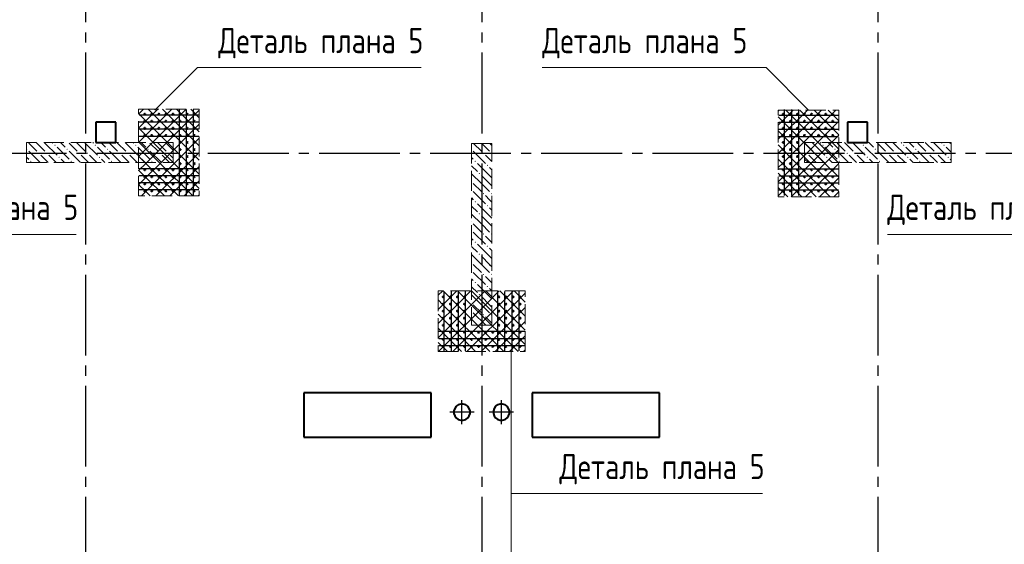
# Model space of a CAD drawing. Header units: millimetres. Extents: x 40580 to 1930067, y -240640 to 81020.
# Tile 58 of 256: x 346444 to 356189, y -216822 to -211627. Entities that reach past the tile are written whole.
import ezdxf

# ---------------------------------------------------------------- set-up
doc = ezdxf.new("R2010")
doc.units = ezdxf.units.MM
for name, pattern in [('______2', [270, 200, -70]), ('______5', [1100, 800, -100, 100, -100]), ('CENTER', [2, 1.25, -0.25, 0.25, -0.25])]:
    doc.linetypes.add(name, pattern=pattern)
for name, color, linetype, lineweight in [('Standard', 7, 'Continuous', 25), ('Вспомогательная арматура', 52, 'Continuous', 25), ('ОСИ', 7, 'CENTER', 15), ('Основная', 7, 'Continuous', 40), ('Примечания', 7, 'Continuous', 13)]:
    doc.layers.add(name, color=color, linetype=linetype, lineweight=lineweight)
doc.layers.add('ЖБ Пилон', color=7, linetype='______2', lineweight=13, true_color=0xa0a0a0)
doc.styles.add('GOST 2.304', font='isocpeur.ttf', dxfattribs={"width": 0.8})

msp = doc.modelspace()

# ---------------------------------------------------------------- hatches: boundary and pattern name
at = {"layer": 'ЖБ Пилон', "linetype": 'Continuous', "lineweight": -3, "transparency": 33554687}
for points in [[(346511.1, -212904.6), (346513, -212902.7), (346519.5, -212909.2), (346513, -212915.7), (346511.1, -212913.7)], [(346786.5, -212869.2), (346793, -212862.7), (346799.5, -212869.2), (346793, -212875.7)], [(346906.5, -212909.2), (346913, -212902.7), (346919.5, -212909.2), (346913, -212915.7)], [(347186.5, -212869.2), (347193, -212862.7), (347199.5, -212869.2), (347193, -212875.7)], [(347306.5, -212909.2), (347313, -212902.7), (347319.5, -212909.2), (347313, -212915.7)], [(347586.5, -212869.2), (347593, -212862.7), (347599.5, -212869.2), (347593, -212875.7)], [(347706.5, -212909.2), (347713, -212902.7), (347719.5, -212909.2), (347713, -212915.7)], [(350916.1, -212905.7), (350919.5, -212909.2), (350916.1, -212912.6)], [(354386.5, -212869.2), (354393, -212862.7), (354399.5, -212869.2), (354393, -212875.7)], [(354506.5, -212909.2), (354513, -212902.7), (354519.5, -212909.2), (354513, -212915.7)], [(354786.5, -212869.2), (354793, -212862.7), (354799.5, -212869.2), (354793, -212875.7)], [(354906.5, -212909.2), (354913, -212902.7), (354919.5, -212909.2), (354913, -212915.7)], [(355186.5, -212869.2), (355193, -212862.7), (355199.5, -212869.2), (355193, -212875.7)], [(355306.5, -212909.2), (355313, -212902.7), (355319.5, -212909.2), (355313, -212915.7)], [(355586.5, -212869.2), (355593, -212862.7), (355599.5, -212869.2), (355593, -212875.7)], [(346546.5, -213029.2), (346553, -213022.7), (346559.5, -213029.2), (346553, -213035.7)], [(346626.5, -212949.2), (346633, -212942.7), (346639.5, -212949.2), (346633, -212955.7)], [(346706.5, -212949.2), (346713, -212942.7), (346719.5, -212949.2), (346713, -212955.7)], [(346826.5, -212989.2), (346833, -212982.7), (346839.5, -212989.2), (346833, -212995.7)], [(346946.5, -213029.2), (346953, -213022.7), (346959.5, -213029.2), (346953, -213035.7)], [(347026.5, -212949.2), (347033, -212942.7), (347039.5, -212949.2), (347033, -212955.7)], [(347106.5, -212949.2), (347113, -212942.7), (347119.5, -212949.2), (347113, -212955.7)], [(347226.5, -212989.2), (347233, -212982.7), (347239.5, -212989.2), (347233, -212995.7)], [(347346.5, -213029.2), (347353, -213022.7), (347359.5, -213029.2), (347353, -213035.7)], [(347426.5, -212949.2), (347433, -212942.7), (347439.5, -212949.2), (347433, -212955.7)], [(347506.5, -212949.2), (347513, -212942.7), (347519.5, -212949.2), (347513, -212955.7)], [(347626.5, -212989.2), (347633, -212982.7), (347639.5, -212989.2), (347633, -212995.7)], [(347746.5, -213029.2), (347753, -213022.7), (347759.5, -213029.2), (347753, -213035.7)], [(347826.5, -212949.2), (347833, -212942.7), (347839.5, -212949.2), (347833, -212955.7)], [(347906.5, -212949.2), (347913, -212942.7), (347919.5, -212949.2), (347913, -212955.7)], [(350946.5, -213029.2), (350953, -213022.7), (350959.5, -213029.2), (350953, -213035.7)], [(351026.5, -212949.2), (351033, -212942.7), (351039.5, -212949.2), (351033, -212955.7)], [(351106.5, -212949.2), (351113, -212942.7), (351116.1, -212945.7), (351116.1, -212952.6), (351113, -212955.7)], [(354226.5, -212949.2), (354233, -212942.7), (354239.5, -212949.2), (354233, -212955.7)], [(354306.5, -212949.2), (354313, -212942.7), (354319.5, -212949.2), (354313, -212955.7)], [(354426.5, -212989.2), (354433, -212982.7), (354439.5, -212989.2), (354433, -212995.7)], [(354546.5, -213029.2), (354553, -213022.7), (354559.5, -213029.2), (354553, -213035.7)], [(354626.5, -212949.2), (354633, -212942.7), (354639.5, -212949.2), (354633, -212955.7)], [(354706.5, -212949.2), (354713, -212942.7), (354719.5, -212949.2), (354713, -212955.7)], [(354826.5, -212989.2), (354833, -212982.7), (354839.5, -212989.2), (354833, -212995.7)], [(354946.5, -213029.2), (354953, -213022.7), (354959.5, -213029.2), (354953, -213035.7)], [(355026.5, -212949.2), (355033, -212942.7), (355039.5, -212949.2), (355033, -212955.7)], [(355106.5, -212949.2), (355113, -212942.7), (355119.5, -212949.2), (355113, -212955.7)], [(355226.5, -212989.2), (355233, -212982.7), (355239.5, -212989.2), (355233, -212995.7)], [(355346.5, -213029.2), (355353, -213022.7), (355359.5, -213029.2), (355353, -213035.7)], [(355426.5, -212949.2), (355433, -212942.7), (355439.5, -212949.2), (355433, -212955.7)], [(355506.5, -212949.2), (355513, -212942.7), (355519.5, -212949.2), (355513, -212955.7)], [(355626.5, -212989.2), (355633, -212982.7), (355639.5, -212989.2), (355633, -212995.7)], [(351066.5, -213069.2), (351073, -213062.7), (351079.5, -213069.2), (351073, -213075.7)], [(350986.5, -213149.2), (350993, -213142.7), (350999.5, -213149.2), (350993, -213155.7)], [(350916.1, -213225.7), (350919.5, -213229.2), (350916.1, -213232.6)], [(350916.1, -213305.7), (350919.5, -213309.2), (350916.1, -213312.6)], [(351026.5, -213349.2), (351033, -213342.7), (351039.5, -213349.2), (351033, -213355.7)], [(351106.5, -213349.2), (351113, -213342.7), (351116.1, -213345.7), (351116.1, -213352.6), (351113, -213355.7)], [(350946.5, -213429.2), (350953, -213422.7), (350959.5, -213429.2), (350953, -213435.7)], [(351066.5, -213469.2), (351073, -213462.7), (351079.5, -213469.2), (351073, -213475.7)], [(350986.5, -213549.2), (350993, -213542.7), (350999.5, -213549.2), (350993, -213555.7)], [(350916.1, -213625.7), (350919.5, -213629.2), (350916.1, -213632.6)], [(350916.1, -213705.7), (350919.5, -213709.2), (350916.1, -213712.6)], [(351026.5, -213749.2), (351033, -213742.7), (351039.5, -213749.2), (351033, -213755.7)], [(351106.5, -213749.2), (351113, -213742.7), (351116.1, -213745.7), (351116.1, -213752.6), (351113, -213755.7)], [(350946.5, -213829.2), (350953, -213822.7), (350959.5, -213829.2), (350953, -213835.7)], [(351066.5, -213869.2), (351073, -213862.7), (351079.5, -213869.2), (351073, -213875.7)], [(350986.5, -213949.2), (350993, -213942.7), (350999.5, -213949.2), (350993, -213955.7)], [(350916.1, -214025.7), (350919.5, -214029.2), (350916.1, -214032.6)], [(350916.1, -214105.7), (350919.5, -214109.2), (350916.1, -214112.6)], [(351026.5, -214149.2), (351033, -214142.7), (351039.5, -214149.2), (351033, -214155.7)], [(351106.5, -214149.2), (351113, -214142.7), (351116.1, -214145.7), (351116.1, -214152.6), (351113, -214155.7)], [(350946.5, -214229.2), (350953, -214222.7), (350959.5, -214229.2), (350953, -214235.7)], [(351066.5, -214269.2), (351073, -214262.7), (351079.5, -214269.2), (351073, -214275.7)], [(350986.5, -214349.2), (350993, -214342.7), (350999.5, -214349.2), (350993, -214355.7)], [(350916.1, -214425.7), (350919.5, -214429.2), (350916.1, -214432.6)], [(350916.1, -214505.7), (350919.5, -214509.2), (350916.1, -214512.6)], [(351026.5, -214549.2), (351033, -214542.7), (351039.5, -214549.2), (351033, -214555.7)], [(351106.5, -214549.2), (351113, -214542.7), (351116.1, -214545.7), (351116.1, -214552.6), (351113, -214555.7)], [(350946.5, -214629.2), (350953, -214622.7), (350959.5, -214629.2), (350953, -214635.7)]]:
    msp.add_hatch(color=7, dxfattribs=at).paths.add_polyline_path(points, flags=16)

# ---------------------------------------------------------------- linework, layer by layer
at = {"color": 7, "linetype": 'Continuous', "lineweight": 50, "transparency": 33554687}
for centre in [(347681.1, -212562.3), (347681.1, -212632.3), (347751.1, -212562.3), (347751.1, -212632.3), (347821.1, -212562.3), (347821.1, -212632.3), (347891.1, -212562.3), (347891.1, -212632.3), (347961.1, -212562.3), (347961.1, -212632.3), (348031.1, -212562.3), (348031.1, -212632.3), (348101.1, -212562.3), (348101.1, -212632.3), (348171.1, -212562.3), (348171.1, -212632.3), (354001.1, -212562.3), (354001.1, -212632.3), (354071.1, -212562.3), (354071.1, -212632.3), (354141.1, -212562.3), (354141.1, -212632.3), (354211.1, -212562.3), (354211.1, -212632.3), (354281.1, -212562.3), (354281.1, -212632.3), (354351.1, -212562.3), (354351.1, -212632.3), (354421.1, -212562.3), (354421.1, -212632.3), (354491.1, -212562.3), (354491.1, -212632.3), (347681.1, -212702.3), (347751.1, -212702.3), (347821.1, -212702.3), (347891.1, -212702.3), (347961.1, -212702.3), (348031.1, -212702.3), (348101.1, -212702.3), (348171.1, -212702.3), (354001.1, -212702.3), (354071.1, -212702.3), (354141.1, -212702.3), (354211.1, -212702.3), (354281.1, -212702.3), (354351.1, -212702.3), (354421.1, -212702.3), (354491.1, -212702.3), (347681.1, -212772.3), (347751.1, -212772.3), (347821.1, -212772.3), (347891.1, -212772.3), (347961.1, -212772.3), (348031.1, -212772.3), (348101.1, -212772.3), (348171.1, -212772.3), (354001.1, -212772.3), (354071.1, -212772.3), (354141.1, -212772.3), (354211.1, -212772.3), (354281.1, -212772.3), (354351.1, -212772.3), (354421.1, -212772.3), (354491.1, -212772.3), (348031.1, -212842.3), (348031.1, -212912.3), (348101.1, -212842.3), (348101.1, -212912.3), (348171.1, -212842.3), (348171.1, -212912.3), (354001.1, -212842.3), (354001.1, -212912.3), (354071.1, -212842.3), (354071.1, -212912.3), (354141.1, -212842.3), (354141.1, -212912.3), (348031.1, -212982.3), (348101.1, -212982.3), (348171.1, -212982.3), (354001.1, -212982.3), (354071.1, -212982.3), (354141.1, -212982.3), (347681.1, -213112.3), (347751.1, -213112.3), (347821.1, -213112.3), (347891.1, -213112.3), (347961.1, -213112.3), (348031.1, -213052.3), (348031.1, -213112.3), (348101.1, -213052.3), (348101.1, -213112.3), (348171.1, -213052.3), (348171.1, -213112.3), (354001.1, -213052.3), (354001.1, -213112.3), (354071.1, -213052.3), (354071.1, -213112.3), (354141.1, -213052.3), (354141.1, -213112.3), (354211.1, -213112.3), (354281.1, -213112.3), (354351.1, -213112.3), (354421.1, -213112.3), (354491.1, -213112.3), (347681.1, -213182.3), (347751.1, -213182.3), (347821.1, -213182.3), (347891.1, -213182.3), (347961.1, -213182.3), (348031.1, -213182.3), (348101.1, -213182.3), (348171.1, -213182.3), (354001.1, -213182.3), (354071.1, -213182.3), (354141.1, -213182.3), (354211.1, -213182.3), (354281.1, -213182.3), (354351.1, -213182.3), (354421.1, -213182.3), (354491.1, -213182.3), (347681.1, -213252.3), (347681.1, -213322.3), (347751.1, -213252.3), (347751.1, -213322.3), (347821.1, -213252.3), (347821.1, -213322.3), (347891.1, -213252.3), (347891.1, -213322.3), (347961.1, -213252.3), (347961.1, -213322.3), (348031.1, -213252.3), (348031.1, -213322.3), (348101.1, -213252.3), (348101.1, -213322.3), (348171.1, -213252.3), (348171.1, -213322.3), (354001.1, -213252.3), (354001.1, -213322.3), (354071.1, -213252.3), (354071.1, -213322.3), (354141.1, -213252.3), (354141.1, -213322.3), (354211.1, -213252.3), (354211.1, -213322.3), (354281.1, -213252.3), (354281.1, -213322.3), (354351.1, -213252.3), (354351.1, -213322.3), (354421.1, -213252.3), (354421.1, -213322.3), (354491.1, -213252.3), (354491.1, -213322.3), (350636.1, -214372.3), (350706.1, -214372.3), (350776.1, -214372.3), (350846.1, -214372.3), (351186.1, -214372.3), (351256.1, -214372.3), (351326.1, -214372.3), (351396.1, -214372.3), (350636.1, -214442.3), (350706.1, -214442.3), (350776.1, -214442.3), (350846.1, -214442.3), (351186.1, -214442.3), (351256.1, -214442.3), (351326.1, -214442.3), (351396.1, -214442.3), (350636.1, -214512.3), (350636.1, -214582.3), (350706.1, -214512.3), (350706.1, -214582.3), (350776.1, -214512.3), (350776.1, -214582.3), (350846.1, -214512.3), (350846.1, -214582.3), (351186.1, -214512.3), (351186.1, -214582.3), (351256.1, -214512.3), (351256.1, -214582.3), (351326.1, -214512.3), (351326.1, -214582.3), (351396.1, -214512.3), (351396.1, -214582.3), (350636.1, -214652.3), (350706.1, -214652.3), (350776.1, -214652.3), (350846.1, -214652.3), (351186.1, -214652.3), (351256.1, -214652.3), (351326.1, -214652.3), (351396.1, -214652.3), (350636.1, -214722.3), (350706.1, -214722.3), (350776.1, -214722.3), (350846.1, -214722.3), (350916.1, -214722.3), (350986.1, -214722.3), (351056.1, -214722.3), (351126.1, -214722.3), (351186.1, -214722.3), (351256.1, -214722.3), (351326.1, -214722.3), (351396.1, -214722.3), (350636.1, -214792.3), (350636.1, -214862.3), (350706.1, -214792.3), (350706.1, -214862.3), (350776.1, -214792.3), (350776.1, -214862.3), (350846.1, -214792.3), (350846.1, -214862.3), (350916.1, -214792.3), (350916.1, -214862.3), (350986.1, -214792.3), (350986.1, -214862.3), (351056.1, -214792.3), (351056.1, -214862.3), (351126.1, -214792.3), (351126.1, -214862.3), (351186.1, -214792.3), (351186.1, -214862.3), (351256.1, -214792.3), (351256.1, -214862.3), (351326.1, -214792.3), (351326.1, -214862.3), (351396.1, -214792.3), (351396.1, -214862.3)]:
    msp.add_circle(centre, 5, dxfattribs=at)
at = {"layer": 'Standard', "color": 8, "linetype": '______5', "lineweight": -3, "transparency": 33554687}
for p, q in [((350821.1, -215631.8), (350821.1, -215392.8)), ((351211.1, -215631.8), (351211.1, -215392.8)), ((350940.6, -215512.3), (350701.6, -215512.3)), ((351330.6, -215512.3), (351091.6, -215512.3))]:
    msp.add_line(p, q, dxfattribs=at)
at = {"layer": 'Вспомогательная арматура', "color": 7, "linetype": 'Continuous', "lineweight": 25, "transparency": 33554687}
for p, q in [((348021.1, -212517.3), (348021.1, -213367.3)), ((348091.1, -212517.3), (348091.1, -213367.3)), ((348161.1, -212517.3), (348161.1, -213367.3)), ((354011.1, -212517.3), (354011.1, -213367.3)), ((354081.1, -212517.3), (354081.1, -213367.3)), ((354151.1, -212517.3), (354151.1, -213367.3)), ((348216.1, -212572.3), (347626.1, -212572.3)), ((353956.1, -212572.3), (354546.1, -212572.3)), ((348216.1, -212642.3), (347626.1, -212642.3)), ((348216.1, -212712.3), (347626.1, -212712.3)), ((353956.1, -212642.3), (354546.1, -212642.3)), ((353956.1, -212712.3), (354546.1, -212712.3)), ((348216.1, -212782.3), (347626.1, -212782.3)), ((353956.1, -212782.3), (354546.1, -212782.3)), ((348216.1, -213102.3), (347626.1, -213102.3)), ((353956.1, -213102.3), (354546.1, -213102.3)), ((348216.1, -213172.3), (347626.1, -213172.3)), ((353956.1, -213172.3), (354546.1, -213172.3)), ((348216.1, -213242.3), (347626.1, -213242.3)), ((348216.1, -213312.3), (347626.1, -213312.3)), ((353956.1, -213242.3), (354546.1, -213242.3)), ((353956.1, -213312.3), (354546.1, -213312.3)), ((350646.1, -214907.3), (350646.1, -214317.3)), ((350716.1, -214907.3), (350716.1, -214317.3)), ((350786.1, -214907.3), (350786.1, -214317.3)), ((350856.1, -214907.3), (350856.1, -214317.3)), ((351176.1, -214907.3), (351176.1, -214317.3)), ((351246.1, -214907.3), (351246.1, -214317.3)), ((351316.1, -214907.3), (351316.1, -214317.3)), ((351386.1, -214907.3), (351386.1, -214317.3)), ((350591.1, -214712.3), (351441.1, -214712.3)), ((350591.1, -214782.3), (351441.1, -214782.3)), ((350591.1, -214852.3), (351441.1, -214852.3))]:
    msp.add_line(p, q, dxfattribs=at)
at = {"layer": 'ЖБ Пилон', "color": 253, "linetype": '______2', "lineweight": 13, "true_color": 0xa0a0a0, "transparency": 33554687}
for p, q in [((347961.1, -212842.3), (346511.1, -212842.3)), ((346511.1, -212842.3), (346511.1, -213042.3)), ((347961.1, -213042.3), (347961.1, -212842.3)), ((350916.1, -212852.3), (350916.1, -214652.3)), ((351116.1, -212852.3), (350916.1, -212852.3)), ((351116.1, -214652.3), (351116.1, -212852.3)), ((355661.1, -212842.3), (354211.1, -212842.3)), ((354211.1, -212842.3), (354211.1, -213042.3)), ((355661.1, -213042.3), (355661.1, -212842.3)), ((346511.1, -213042.3), (347961.1, -213042.3)), ((354211.1, -213042.3), (355661.1, -213042.3)), ((350916.1, -214652.3), (351116.1, -214652.3))]:
    msp.add_line(p, q, dxfattribs=at)
at = {"layer": 'ЖБ Пилон', "color": 9, "linetype": 'Continuous', "lineweight": -3, "true_color": 0xc7c7c7, "transparency": 33554687}
for p, q in [((346533, -212849.2), (346613, -212929.2)), ((346613, -212849.2), (346606.2, -212842.3)), ((346613, -212849.2), (346693, -212929.2)), ((346686.2, -212842.3), (346693, -212849.2)), ((346693, -212849.2), (346813, -212969.2)), ((346766.2, -212842.3), (346773, -212849.2)), ((346813, -212889.2), (346933, -213009.2)), ((346853, -212849.2), (346846.2, -212842.3)), ((346893, -212889.2), (346853, -212849.2)), ((346933, -212849.2), (347013, -212929.2)), ((347013, -212849.2), (347006.2, -212842.3)), ((347013, -212849.2), (347093, -212929.2)), ((347086.2, -212842.3), (347093, -212849.2)), ((347093, -212849.2), (347213, -212969.2)), ((347166.2, -212842.3), (347173, -212849.2)), ((347213, -212889.2), (347333, -213009.2)), ((347253, -212849.2), (347246.2, -212842.3)), ((347293, -212889.2), (347253, -212849.2)), ((347333, -212849.2), (347413, -212929.2)), ((347413, -212849.2), (347406.2, -212842.3)), ((347413, -212849.2), (347493, -212929.2)), ((347486.2, -212842.3), (347493, -212849.2)), ((347493, -212849.2), (347613, -212969.2)), ((347566.2, -212842.3), (347573, -212849.2)), ((347613, -212889.2), (347733, -213009.2)), ((347653, -212849.2), (347646.2, -212842.3)), ((347693, -212889.2), (347653, -212849.2)), ((347733, -212849.2), (347813, -212929.2)), ((347813, -212849.2), (347806.2, -212842.3)), ((347813, -212849.2), (347893, -212929.2)), ((347886.2, -212842.3), (347893, -212849.2)), ((347893, -212849.2), (347961.1, -212917.2)), ((350936.2, -212852.3), (351013, -212929.2)), ((351016.2, -212852.3), (351093, -212929.2)), ((351096.2, -212852.3), (351116.1, -212872.2)), ((354213, -212849.2), (354211.1, -212847.2)), ((354211.1, -212927.2), (354213, -212929.2)), ((354213, -212849.2), (354293, -212929.2)), ((354286.2, -212842.3), (354293, -212849.2)), ((354293, -212849.2), (354413, -212969.2)), ((354366.2, -212842.3), (354373, -212849.2)), ((354413, -212889.2), (354533, -213009.2)), ((354453, -212849.2), (354446.2, -212842.3)), ((354493, -212889.2), (354453, -212849.2)), ((354533, -212849.2), (354613, -212929.2)), ((354613, -212849.2), (354606.2, -212842.3)), ((354613, -212849.2), (354693, -212929.2)), ((354686.2, -212842.3), (354693, -212849.2)), ((354693, -212849.2), (354813, -212969.2)), ((354766.2, -212842.3), (354773, -212849.2)), ((354813, -212889.2), (354933, -213009.2)), ((354853, -212849.2), (354846.2, -212842.3)), ((354893, -212889.2), (354853, -212849.2)), ((354933, -212849.2), (355013, -212929.2)), ((355013, -212849.2), (355006.2, -212842.3)), ((355013, -212849.2), (355093, -212929.2)), ((355086.2, -212842.3), (355093, -212849.2)), ((355093, -212849.2), (355213, -212969.2)), ((355166.2, -212842.3), (355173, -212849.2)), ((355213, -212889.2), (355333, -213009.2)), ((355253, -212849.2), (355246.2, -212842.3)), ((355293, -212889.2), (355253, -212849.2)), ((355333, -212849.2), (355413, -212929.2)), ((355413, -212849.2), (355406.2, -212842.3)), ((355413, -212849.2), (355493, -212929.2)), ((355486.2, -212842.3), (355493, -212849.2)), ((355493, -212849.2), (355613, -212969.2)), ((355566.2, -212842.3), (355573, -212849.2)), ((355613, -212889.2), (355661.1, -212937.2)), ((355653, -212849.2), (355646.2, -212842.3)), ((355661.1, -212857.2), (355653, -212849.2)), ((346511.1, -212987.2), (346533, -213009.2)), ((346533, -212929.2), (346646.2, -213042.3)), ((346693, -213009.2), (346653, -212969.2)), ((346726.2, -213042.3), (346693, -213009.2)), ((346733, -212969.2), (346806.2, -213042.3)), ((346853, -213009.2), (346886.2, -213042.3)), ((346933, -212929.2), (347046.2, -213042.3)), ((347093, -213009.2), (347053, -212969.2)), ((347126.2, -213042.3), (347093, -213009.2)), ((347133, -212969.2), (347206.2, -213042.3)), ((347253, -213009.2), (347286.2, -213042.3)), ((347333, -212929.2), (347446.2, -213042.3)), ((347493, -213009.2), (347453, -212969.2)), ((347526.2, -213042.3), (347493, -213009.2)), ((347533, -212969.2), (347606.2, -213042.3)), ((347653, -213009.2), (347686.2, -213042.3)), ((347733, -212929.2), (347846.2, -213042.3)), ((347893, -213009.2), (347853, -212969.2)), ((347926.2, -213042.3), (347893, -213009.2)), ((347933, -212969.2), (347961.1, -212997.2)), ((350916.1, -212992.2), (350933, -213009.2)), ((350933, -212929.2), (351053, -213049.2)), ((351093, -213009.2), (351053, -212969.2)), ((351116.1, -213032.2), (351093, -213009.2)), ((354211.1, -213007.2), (354246.2, -213042.3)), ((354293, -213009.2), (354253, -212969.2)), ((354326.2, -213042.3), (354293, -213009.2)), ((354333, -212969.2), (354406.2, -213042.3)), ((354453, -213009.2), (354486.2, -213042.3)), ((354533, -212929.2), (354646.2, -213042.3)), ((354693, -213009.2), (354653, -212969.2)), ((354726.2, -213042.3), (354693, -213009.2)), ((354733, -212969.2), (354806.2, -213042.3)), ((354853, -213009.2), (354886.2, -213042.3)), ((354933, -212929.2), (355046.2, -213042.3)), ((355093, -213009.2), (355053, -212969.2)), ((355126.2, -213042.3), (355093, -213009.2)), ((355133, -212969.2), (355206.2, -213042.3)), ((355253, -213009.2), (355286.2, -213042.3)), ((355333, -212929.2), (355446.2, -213042.3)), ((355493, -213009.2), (355453, -212969.2)), ((355526.2, -213042.3), (355493, -213009.2)), ((355533, -212969.2), (355606.2, -213042.3)), ((355653, -213009.2), (355661.1, -213017.2)), ((350916.1, -213072.2), (350973, -213129.2)), ((351093, -213169.2), (350973, -213049.2)), ((351093, -213089.2), (351116.1, -213112.2)), ((351013, -213249.2), (350916.1, -213152.2)), ((351013, -213169.2), (351093, -213249.2)), ((351093, -213169.2), (351116.1, -213192.2)), ((350933, -213249.2), (351013, -213329.2)), ((351013, -213249.2), (351093, -213329.2)), ((351093, -213249.2), (351116.1, -213272.2)), ((350916.1, -213392.2), (350933, -213409.2)), ((350933, -213329.2), (351053, -213449.2)), ((351093, -213409.2), (351053, -213369.2)), ((351116.1, -213432.2), (351093, -213409.2)), ((350916.1, -213472.2), (350973, -213529.2)), ((351093, -213569.2), (350973, -213449.2)), ((351093, -213489.2), (351116.1, -213512.2)), ((351013, -213649.2), (350916.1, -213552.2)), ((351013, -213569.2), (351093, -213649.2)), ((351093, -213569.2), (351116.1, -213592.2)), ((350933, -213649.2), (351013, -213729.2)), ((351013, -213649.2), (351093, -213729.2)), ((351093, -213649.2), (351116.1, -213672.2)), ((350916.1, -213792.2), (350933, -213809.2)), ((350933, -213729.2), (351053, -213849.2)), ((351093, -213809.2), (351053, -213769.2)), ((350916.1, -213872.2), (350973, -213929.2)), ((351093, -213969.2), (350973, -213849.2)), ((351116.1, -213832.2), (351093, -213809.2)), ((351093, -213889.2), (351116.1, -213912.2)), ((351013, -214049.2), (350916.1, -213952.2)), ((351013, -213969.2), (351093, -214049.2)), ((351093, -213969.2), (351116.1, -213992.2)), ((350933, -214049.2), (351013, -214129.2)), ((351013, -214049.2), (351093, -214129.2)), ((351093, -214049.2), (351116.1, -214072.2)), ((350916.1, -214192.2), (350933, -214209.2)), ((350933, -214129.2), (351053, -214249.2)), ((351093, -214209.2), (351053, -214169.2)), ((350916.1, -214272.2), (350973, -214329.2)), ((351093, -214369.2), (350973, -214249.2)), ((351116.1, -214232.2), (351093, -214209.2)), ((351093, -214289.2), (351116.1, -214312.2)), ((351013, -214449.2), (350916.1, -214352.2)), ((351013, -214369.2), (351093, -214449.2)), ((351093, -214369.2), (351116.1, -214392.2)), ((350933, -214449.2), (351013, -214529.2)), ((351013, -214449.2), (351093, -214529.2)), ((351093, -214449.2), (351116.1, -214472.2)), ((350933, -214529.2), (351053, -214649.2)), ((351093, -214609.2), (351053, -214569.2)), ((350916.1, -214592.2), (350933, -214609.2)), ((350976.2, -214652.3), (350973, -214649.2)), ((351116.1, -214632.2), (351093, -214609.2))]:
    msp.add_line(p, q, dxfattribs=at)
at = {"layer": 'ОСИ', "color": 8, "linetype": '______5', "lineweight": -3, "transparency": 33554687}
for p, q in [((347096.1, -204252.3), (347096.1, -223082.3)), ((351016.1, -204252.3), (351016.1, -223082.3)), ((354936.1, -204252.3), (354936.1, -223082.3)), ((383206.1, -212952.3), (337896.1, -212952.3))]:
    msp.add_line(p, q, dxfattribs=at)
at = {"layer": 'Основная', "transparency": 33554687}
for p, q in [((347396.1, -212642.3), (347196.1, -212642.3)), ((347196.1, -212642.3), (347196.1, -212842.3)), ((347396.1, -212842.3), (347396.1, -212642.3)), ((354836.1, -212642.3), (354636.1, -212642.3)), ((354636.1, -212642.3), (354636.1, -212842.3)), ((354836.1, -212842.3), (354836.1, -212642.3)), ((347196.1, -212842.3), (347396.1, -212842.3)), ((354636.1, -212842.3), (354836.1, -212842.3)), ((350516.1, -215322.3), (349256.1, -215322.3)), ((349256.1, -215322.3), (349256.1, -215762.3)), ((350516.1, -215762.3), (350516.1, -215322.3)), ((352776.1, -215322.3), (351516.1, -215322.3)), ((351516.1, -215322.3), (351516.1, -215762.3)), ((352776.1, -215762.3), (352776.1, -215322.3)), ((350764.1, -215455.3), (350749.2, -215475.7)), ((350784.5, -215440.4), (350764.1, -215455.3)), ((350808.5, -215432.6), (350784.5, -215440.4)), ((350833.7, -215432.6), (350808.5, -215432.6)), ((350857.7, -215440.4), (350833.7, -215432.6)), ((350878.1, -215455.3), (350857.7, -215440.4)), ((350893, -215475.7), (350878.1, -215455.3)), ((351154.1, -215455.3), (351139.2, -215475.7)), ((351174.5, -215440.4), (351154.1, -215455.3)), ((351198.5, -215432.6), (351174.5, -215440.4)), ((351223.7, -215432.6), (351198.5, -215432.6)), ((351247.7, -215440.4), (351223.7, -215432.6)), ((351268.1, -215455.3), (351247.7, -215440.4)), ((351283, -215475.7), (351268.1, -215455.3)), ((350749.2, -215475.7), (350741.4, -215499.7)), ((350741.4, -215499.7), (350741.4, -215524.9)), ((350741.4, -215524.9), (350749.2, -215548.9)), ((350749.2, -215548.9), (350764.1, -215569.3)), ((350878.1, -215569.3), (350893, -215548.9)), ((350900.8, -215499.7), (350893, -215475.7)), ((350893, -215548.9), (350900.8, -215524.9)), ((350900.8, -215524.9), (350900.8, -215499.7)), ((351139.2, -215475.7), (351131.4, -215499.7)), ((351131.4, -215499.7), (351131.4, -215524.9)), ((351131.4, -215524.9), (351139.2, -215548.9)), ((351139.2, -215548.9), (351154.1, -215569.3)), ((351268.1, -215569.3), (351283, -215548.9)), ((351290.8, -215499.7), (351283, -215475.7)), ((351283, -215548.9), (351290.8, -215524.9)), ((351290.8, -215524.9), (351290.8, -215499.7)), ((350764.1, -215569.3), (350784.5, -215584.2)), ((350784.5, -215584.2), (350808.5, -215592)), ((350808.5, -215592), (350833.7, -215592)), ((350833.7, -215592), (350857.7, -215584.2)), ((350857.7, -215584.2), (350878.1, -215569.3)), ((351154.1, -215569.3), (351174.5, -215584.2)), ((351174.5, -215584.2), (351198.5, -215592)), ((351198.5, -215592), (351223.7, -215592)), ((351223.7, -215592), (351247.7, -215584.2)), ((351247.7, -215584.2), (351268.1, -215569.3)), ((349256.1, -215762.3), (350516.1, -215762.3)), ((351516.1, -215762.3), (352776.1, -215762.3))]:
    msp.add_line(p, q, dxfattribs=at)
at = {"layer": 'Примечания', "color": 252, "linetype": 'Continuous', "lineweight": 13, "true_color": 0x8f8f8f, "transparency": 33554687}
for p, q in [((347621.1, -212561.1), (347669.9, -212512.3)), ((347693, -212629.2), (347809.9, -212512.3)), ((347693, -212769.2), (347949.9, -212512.3)), ((347693, -212909.2), (348089.9, -212512.3)), ((347693, -213049.2), (348221.1, -212521.1)), ((347716.2, -212512.3), (348221.1, -213017.2)), ((347856.2, -212512.3), (348221.1, -212877.2)), ((347996.2, -212512.3), (348221.1, -212737.2)), ((348136.2, -212512.3), (348221.1, -212597.2)), ((353951.1, -212531.1), (353959.9, -212522.3)), ((353951.1, -212671.1), (354099.9, -212522.3)), ((353951.1, -212811.1), (354239.9, -212522.3)), ((353951.1, -212951.1), (354379.9, -212522.3)), ((353993, -213049.2), (354519.9, -212522.3)), ((354026.2, -212522.3), (354551.1, -213047.2)), ((354166.2, -212522.3), (354551.1, -212907.2)), ((354306.2, -212522.3), (354551.1, -212767.2)), ((354446.2, -212522.3), (354551.1, -212627.2)), ((347621.1, -212557.2), (347693, -212629.2)), ((347621.1, -212701.1), (347693, -212629.2)), ((347693, -212629.2), (348113, -213049.2)), ((353951.1, -212587.2), (354413, -213049.2)), ((354133, -213049.2), (354551.1, -212631.1)), ((347621.1, -212697.2), (347693, -212769.2)), ((347833, -213049.2), (348221.1, -212661.1)), ((353951.1, -212727.2), (354273, -213049.2)), ((347621.1, -212841.1), (347693, -212769.2)), ((347693, -212769.2), (347973, -213049.2)), ((347973, -213049.2), (348221.1, -212801.1)), ((354273, -213049.2), (354551.1, -212771.1)), ((347621.1, -212837.2), (347693, -212909.2)), ((347621.1, -212981.1), (347693, -212909.2)), ((347693, -212909.2), (347833, -213049.2)), ((353951.1, -212867.2), (354133, -213049.2)), ((354413, -213049.2), (354551.1, -212911.1)), ((347621.1, -212977.2), (347693, -213049.2)), ((348113, -213049.2), (348221.1, -212941.1)), ((353951.1, -213007.2), (353993, -213049.2)), ((347621.1, -213121.1), (347693, -213049.2)), ((347621.1, -213117.2), (347693, -213189.2)), ((347693, -213189.2), (347833, -213049.2)), ((347693, -213329.2), (347973, -213049.2)), ((347693, -213049.2), (348016.2, -213372.3)), ((347789.9, -213372.3), (348113, -213049.2)), ((347833, -213049.2), (348156.2, -213372.3)), ((347929.9, -213372.3), (348221.1, -213081.1)), ((347973, -213049.2), (348221.1, -213297.2)), ((348113, -213049.2), (348221.1, -213157.2)), ((353951.1, -213091.1), (353993, -213049.2)), ((353951.1, -213231.1), (354133, -213049.2)), ((353951.1, -213371.1), (354273, -213049.2)), ((353993, -213049.2), (354326.2, -213382.3)), ((354079.9, -213382.3), (354413, -213049.2)), ((354133, -213049.2), (354466.2, -213382.3)), ((354219.9, -213382.3), (354551.1, -213051.1)), ((354273, -213049.2), (354551.1, -213327.2)), ((354413, -213049.2), (354551.1, -213187.2)), ((347621.1, -213261.1), (347693, -213189.2)), ((347693, -213189.2), (347876.2, -213372.3)), ((353951.1, -213147.2), (354186.2, -213382.3)), ((354359.9, -213382.3), (354551.1, -213191.1)), ((347621.1, -213257.2), (347693, -213329.2)), ((348069.9, -213372.3), (348221.1, -213221.1)), ((353951.1, -213287.2), (354046.2, -213382.3)), ((347649.9, -213372.3), (347693, -213329.2)), ((347693, -213329.2), (347736.2, -213372.3)), ((348209.9, -213372.3), (348221.1, -213361.1)), ((354499.9, -213382.3), (354551.1, -213331.1)), ((350586.1, -214356.1), (350629.9, -214312.3)), ((350633, -214449.2), (350769.9, -214312.3)), ((350636.2, -214312.3), (350773, -214449.2)), ((350773, -214449.2), (350909.9, -214312.3)), ((350776.2, -214312.3), (350913, -214449.2)), ((350913, -214449.2), (351049.9, -214312.3)), ((350916.2, -214312.3), (351053, -214449.2)), ((351053, -214449.2), (351189.9, -214312.3)), ((351056.2, -214312.3), (351193, -214449.2)), ((351193, -214449.2), (351329.9, -214312.3)), ((351196.2, -214312.3), (351333, -214449.2)), ((351333, -214449.2), (351446.1, -214336.1)), ((351336.2, -214312.3), (351446.1, -214422.2)), ((350586.1, -214402.2), (350633, -214449.2)), ((350586.1, -214496.1), (350633, -214449.2)), ((350586.1, -214636.1), (350773, -214449.2)), ((350586.1, -214776.1), (350913, -214449.2)), ((350589.9, -214912.3), (351053, -214449.2)), ((350633, -214449.2), (351096.2, -214912.3)), ((350729.9, -214912.3), (351193, -214449.2)), ((350773, -214449.2), (351236.2, -214912.3)), ((350869.9, -214912.3), (351333, -214449.2)), ((350913, -214449.2), (351376.2, -214912.3)), ((351009.9, -214912.3), (351446.1, -214476.1)), ((351053, -214449.2), (351446.1, -214842.2)), ((351193, -214449.2), (351446.1, -214702.2)), ((351333, -214449.2), (351446.1, -214562.2)), ((350586.1, -214542.2), (350956.2, -214912.3)), ((350586.1, -214682.2), (350816.2, -214912.3)), ((351149.9, -214912.3), (351446.1, -214616.1)), ((351289.9, -214912.3), (351446.1, -214756.1)), ((350586.1, -214822.2), (350676.2, -214912.3)), ((351429.9, -214912.3), (351446.1, -214896.1))]:
    msp.add_line(p, q, dxfattribs=at)
at = {"layer": 'Примечания', "color": 7, "linetype": '______2', "lineweight": 13, "transparency": 33554687}
for p, q in [((347621.1, -213372.3), (347621.1, -212512.3)), ((347621.1, -212512.3), (348221.1, -212512.3)), ((348221.1, -212512.3), (348221.1, -213372.3)), ((353951.1, -213382.3), (353951.1, -212522.3)), ((353951.1, -212522.3), (354551.1, -212522.3)), ((354551.1, -212522.3), (354551.1, -213382.3)), ((348221.1, -213372.3), (347621.1, -213372.3)), ((354551.1, -213382.3), (353951.1, -213382.3)), ((351446.1, -214312.3), (350586.1, -214312.3)), ((350586.1, -214312.3), (350586.1, -214912.3)), ((351446.1, -214912.3), (351446.1, -214312.3)), ((350586.1, -214912.3), (351446.1, -214912.3))]:
    msp.add_line(p, q, dxfattribs=at)
at = {"layer": 'Примечания', "color": 7, "linetype": 'Continuous', "lineweight": 13, "transparency": 33554687}
for points in [[(347781.1, -212522.3), (348202, -212101.4), (350417, -212101.4)], [(354251.1, -212522.3), (353830.2, -212101.4), (351615.1, -212101.4)], [(344226.1, -213192.3), (344786.1, -213752.3), (347001.1, -213752.3)], [(357806.1, -213192.3), (357246.1, -213752.3), (355031.1, -213752.3)], [(344226.1, -214312.3), (344786.1, -213752.3), (347001.1, -213752.3)], [(357806.1, -214312.3), (357246.1, -213752.3), (355031.1, -213752.3)], [(351308.6, -214912.3), (351308.6, -216319.7), (353794.4, -216319.7)], [(351308.6, -216942.3), (351308.6, -216319.7), (353794.4, -216319.7)]]:
    msp.add_lwpolyline(points, dxfattribs=at)

# ---------------------------------------------------------------- texts
at = {"layer": 'Примечания', "color": 7, "linetype": 'Continuous', "lineweight": 25, "transparency": 33554687, "char_height": 250, "width": 2132.452, "attachment_point": 7, "style": 'GOST 2.304'}
for insert in [(348408.7, -212009.7), (351615.1, -212009.7), (344992.8, -213660.6), (355031.1, -213660.6), (351786, -216228)]:
    msp.add_mtext('Деталь\\~плана\\~5', dxfattribs=dict(at, insert=insert))

doc.saveas('drawing.dxf')
